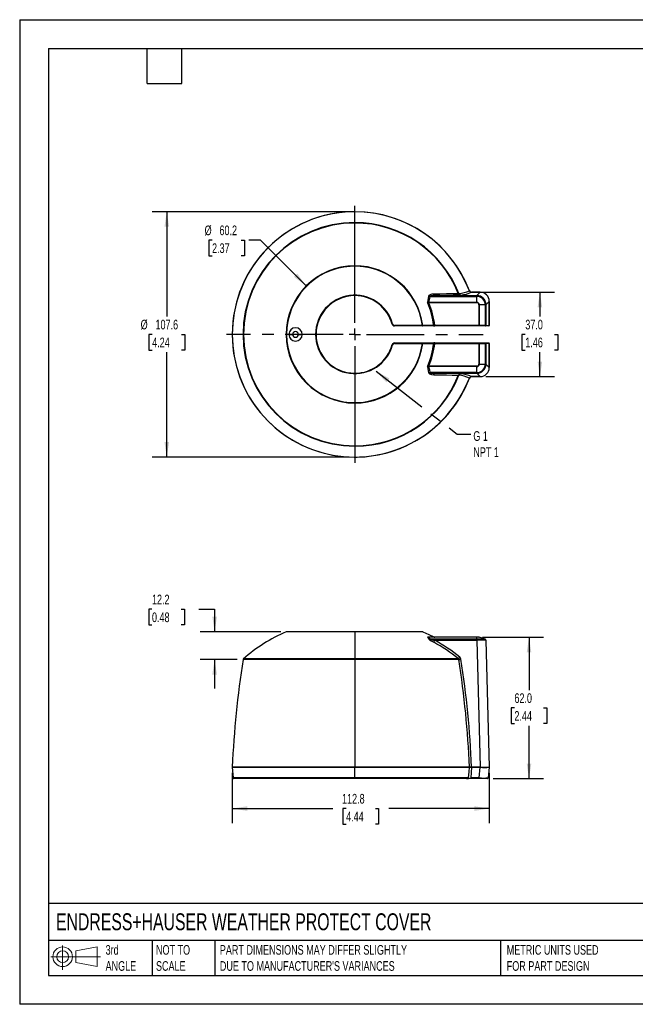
# Model space of a CAD drawing. Header units: millimetres. Extents: x 0 to 559, y 0 to 432.
# Tile 1 of 3: x 0 to 270, y 0 to 432. Entities that reach past the tile are written whole.
import ezdxf

# ---------------------------------------------------------------- set-up
doc = ezdxf.new("R2010")
doc.units = ezdxf.units.MM
doc.header["$LTSCALE"] = 2
doc.linetypes.add('CENTERX2', pattern=[20.32, 12.7, -2.54, 2.54, -2.54])
doc.layers.add('CENTER', color=40, linetype='CENTERX2')
doc.layers.add('SLD-DEFPOINTS', color=7, linetype='Continuous')
doc.layers.add('DIMENSIONS', color=140, linetype='Continuous', lineweight=25)
doc.layers.add('TEXT', color=140, linetype='Continuous', lineweight=25)
doc.styles.add('SLDTEXTSTYLE0', font='TXT', dxfattribs={"width": 0.7})
doc.dimstyles.new('SLDDIMSTYLE0', dxfattribs={"dimtxt": 4.316016, "dimasz": 6.604, "dimexe": 0, "dimexo": 0.0625, "dimgap": 1.079004, "dimtad": 0, "dimtih": 1, "dimtoh": 1, "dimdec": 1, "dimrnd": 1e-09, "dimzin": 12, "dimdsep": 46, "dimtxsty": 'SLDTEXTSTYLE0', "dimsah": 1, "dimcen": 0.09, "dimadec": 0, "dimazin": 3, "dimtfac": 1, "dimtdec": 1, "dimtofl": 0, "dimtmove": 0, "dimatfit": 3, "dimfxl": 0, "dimfrac": 2, "dimtolj": 1, "dimtzin": 12, "dimarcsym": 0})
doc.dimstyles.new('SLDDIMSTYLE1', dxfattribs={"dimtxt": 4.316016, "dimasz": 6.604, "dimexe": 0, "dimexo": 0.0625, "dimgap": 1.079004, "dimtad": 0, "dimtih": 1, "dimtoh": 1, "dimdec": 1, "dimrnd": 1e-09, "dimzin": 4, "dimdsep": 46, "dimtxsty": 'SLDTEXTSTYLE0', "dimsah": 1, "dimcen": 0.09, "dimadec": 0, "dimazin": 1, "dimtfac": 1, "dimtdec": 1, "dimtofl": 0, "dimtmove": 0, "dimatfit": 3, "dimfxl": 0, "dimfrac": 2, "dimtolj": 1, "dimtzin": 12, "dimarcsym": 0})
doc.dimstyles.new('SLDDIMSTYLE2', dxfattribs={"dimtxt": 4.316016, "dimasz": 6.604, "dimexe": 0, "dimexo": 0.0625, "dimgap": 1.079004, "dimtad": 0, "dimtih": 1, "dimtoh": 1, "dimdec": 1, "dimrnd": 1e-09, "dimzin": 12, "dimdsep": 46, "dimtxsty": 'SLDTEXTSTYLE0', "dimsah": 1, "dimcen": 0.09, "dimadec": 0, "dimazin": 3, "dimtfac": 1, "dimtdec": 1, "dimtmove": 0, "dimatfit": 0, "dimfxl": 0, "dimfrac": 2, "dimtolj": 1, "dimtzin": 12, "dimarcsym": 0})
doc.dimstyles.new('SLDDIMSTYLE3', dxfattribs={"dimtxt": 4.316016, "dimasz": 6.604, "dimexe": 0, "dimexo": 0.0625, "dimgap": 1.079004, "dimtad": 0, "dimtih": 1, "dimtoh": 1, "dimdec": 1, "dimrnd": 1e-09, "dimzin": 12, "dimdsep": 46, "dimtxsty": 'SLDTEXTSTYLE0', "dimsah": 1, "dimcen": 0, "dimadec": 0, "dimazin": 3, "dimtfac": 1, "dimtdec": 1, "dimtofl": 0, "dimtmove": 0, "dimatfit": 3, "dimfxl": 0, "dimfrac": 2, "dimtolj": 1, "dimtzin": 12, "dimarcsym": 0})
doc.dimstyles.new('SLDDIMSTYLE4', dxfattribs={"dimtxt": 0.18, "dimasz": 6.604, "dimexe": 0, "dimexo": 0.0625, "dimgap": 0, "dimtad": 0, "dimtih": 1, "dimtoh": 1, "dimdec": 0, "dimrnd": 1e-09, "dimzin": 0, "dimdsep": 46, "dimtxsty": 'Standard', "dimsah": 1, "dimcen": 0.09, "dimadec": 0, "dimazin": 0, "dimtfac": 6.604, "dimtdec": 0, "dimtofl": 0, "dimtmove": 0, "dimatfit": 3, "dimfxl": 0, "dimfrac": 2, "dimtolj": 1, "dimtzin": 0, "dimarcsym": 0})

# ---------------------------------------------------------------- blocks, each defined once
blk = doc.blocks.new('Block11')
at = {"color": 7, "linetype": 'Continuous', "lineweight": 18}
for p, q in [((5.18, 10.62), (5.18, 0)), ((10.96, 8.33), (20.35, 10.06)), ((20.35, 10.06), (20.35, 1.46)), ((0, 5.76), (21.75, 5.76)), ((10.96, 3.19), (10.96, 8.33)), ((10.96, 3.19), (20.35, 1.46))]:
    blk.add_line(p, q, dxfattribs=at)
for radius in [4.3, 2.57]:
    blk.add_circle((5.18, 5.76), radius, dxfattribs=at)
blk = doc.blocks.new('Block12')
at = {"layer": 'SLD-DEFPOINTS'}
blk.add_blockref('Block11', (0, 0), dxfattribs=at)
blk = doc.blocks.new('_D')
at = {"layer": 'DIMENSIONS'}
for p, q in [((93.25, 101.51), (93.25, 79.51)), ((206.04, 101.51), (206.04, 79.5)), ((93.25, 85.86), (137.39, 85.85)), ((143.23, 85.85), (141.78, 85.85)), ((141.78, 85.85), (141.78, 78.99)), ((156.06, 85.85), (157.51, 85.85)), ((157.51, 85.85), (157.51, 78.99)), ((206.04, 85.85), (161.91, 85.85)), ((141.78, 78.99), (143.23, 78.99)), ((157.51, 78.99), (156.06, 78.99))]:
    blk.add_line(p, q, dxfattribs=at)
for points in [[(93.25, 85.86), (99.85, 84.84), (99.85, 86.87)], [(206.04, 85.85), (199.44, 86.87), (199.44, 84.83)]]:
    blk.add_solid(points, dxfattribs=at)
at = {"layer": 'DIMENSIONS', "char_height": 4.233, "attachment_point": 1, "style": 'SLDTEXTSTYLE0'}
for s, insert in [('112.8', (141.44, 92.28)), ('4.44', (143.23, 84.45))]:
    blk.add_mtext(s, dxfattribs=dict(at, insert=insert))
blk = doc.blocks.new('_D_1')
at = {"layer": 'DIMENSIONS'}
for p, q in [((203.12, 160.97), (229.83, 160.97)), ((223.48, 160.97), (223.48, 137.8)), ((217.07, 129.98), (215.62, 129.98)), ((215.62, 129.98), (215.62, 123.12)), ((229.89, 129.98), (231.34, 129.98)), ((231.34, 129.98), (231.34, 123.12)), ((215.62, 123.12), (217.07, 123.12)), ((223.48, 98.99), (223.48, 122.15)), ((231.34, 123.12), (229.89, 123.12)), ((207.81, 98.99), (229.83, 98.99))]:
    blk.add_line(p, q, dxfattribs=at)
for points in [[(223.48, 160.97), (222.47, 154.36), (224.5, 154.36)], [(223.48, 98.99), (224.5, 105.6), (222.47, 105.6)]]:
    blk.add_solid(points, dxfattribs=at)
at = {"layer": 'DIMENSIONS', "char_height": 4.233, "attachment_point": 1, "style": 'SLDTEXTSTYLE0'}
for s, insert in [('62.0', (217.07, 136.4)), ('2.44', (217.07, 128.58))]:
    blk.add_mtext(s, dxfattribs=dict(at, insert=insert))
blk = doc.blocks.new('_D_2')
at = {"layer": 'DIMENSIONS'}
for p, q in [((58.05, 173.25), (56.6, 173.25)), ((56.6, 173.25), (56.6, 166.39)), ((70.87, 173.25), (72.32, 173.25)), ((72.32, 173.25), (72.32, 166.39)), ((78.65, 173.25), (85.54, 173.25)), ((85.54, 173.25), (85.54, 163.39)), ((56.6, 166.39), (58.05, 166.39)), ((72.32, 166.39), (70.87, 166.39)), ((114.61, 163.39), (79.19, 163.39)), ((95.48, 151.21), (79.19, 151.21)), ((85.54, 151.21), (85.54, 138.51))]:
    blk.add_line(p, q, dxfattribs=at)
for points in [[(85.54, 163.39), (86.55, 170), (84.52, 170)], [(85.54, 151.21), (84.52, 144.61), (86.55, 144.61)]]:
    blk.add_solid(points, dxfattribs=at)
at = {"layer": 'DIMENSIONS', "char_height": 4.233, "attachment_point": 1, "style": 'SLDTEXTSTYLE0'}
for s, insert in [('12.2', (58.05, 179.67)), ('0.48', (58.05, 171.84))]:
    blk.add_mtext(s, dxfattribs=dict(at, insert=insert))
blk = doc.blocks.new('_D_5')
at = {"layer": 'DIMENSIONS'}
for p, q in [((200.79, 312.28), (234.61, 312.28)), ((228.26, 312.28), (228.26, 301.61)), ((221.84, 293.78), (220.39, 293.78)), ((220.39, 293.78), (220.39, 286.92)), ((234.67, 293.78), (236.12, 293.78)), ((236.12, 293.78), (236.12, 286.92)), ((220.39, 286.92), (221.84, 286.92)), ((228.26, 275.28), (228.26, 285.96)), ((236.12, 286.92), (234.67, 286.92)), ((204.58, 275.28), (234.61, 275.28))]:
    blk.add_line(p, q, dxfattribs=at)
for points in [[(228.26, 312.28), (227.24, 305.68), (229.27, 305.68)], [(228.26, 275.28), (229.27, 281.89), (227.24, 281.89)]]:
    blk.add_solid(points, dxfattribs=at)
at = {"layer": 'DIMENSIONS', "char_height": 4.233, "attachment_point": 1, "style": 'SLDTEXTSTYLE0'}
for s, insert in [('37.0', (221.84, 300.21)), ('1.46', (221.84, 292.38))]:
    blk.add_mtext(s, dxfattribs=dict(at, insert=insert))
blk = doc.blocks.new('_D_6')
at = {"layer": 'DIMENSIONS'}
for p, q in [((144.5, 347.58), (58.19, 347.58)), ((64.54, 347.58), (64.54, 301.61)), ((58.13, 293.78), (56.68, 293.78)), ((56.68, 293.78), (56.68, 286.92)), ((70.95, 293.78), (72.4, 293.78)), ((72.4, 293.78), (72.4, 286.92)), ((56.68, 286.92), (58.13, 286.92)), ((64.54, 239.99), (64.54, 285.96)), ((72.4, 286.92), (70.95, 286.92)), ((144.5, 239.99), (58.19, 239.99))]:
    blk.add_line(p, q, dxfattribs=at)
for points in [[(64.54, 347.58), (63.52, 340.97), (65.56, 340.97)], [(64.54, 239.99), (65.56, 246.59), (63.52, 246.59)]]:
    blk.add_solid(points, dxfattribs=at)
at = {"layer": 'DIMENSIONS', "char_height": 4.233, "attachment_point": 1, "style": 'SLDTEXTSTYLE0'}
for s, insert in [('%%c', (53.07, 300.21)), ('107.6', (59.59, 300.21)), ('4.24', (58.13, 292.38))]:
    blk.add_mtext(s, dxfattribs=dict(at, insert=insert))
blk = doc.blocks.new('_D_7')
at = {"layer": 'DIMENSIONS'}
for p, q in [((84.41, 335.12), (82.96, 335.12)), ((82.96, 335.12), (82.96, 328.26)), ((97.23, 335.12), (98.68, 335.12)), ((98.68, 335.12), (98.68, 328.26)), ((105.71, 335.12), (100.49, 335.12)), ((125.76, 315.06), (105.71, 335.12)), ((82.96, 328.26), (84.41, 328.26)), ((98.68, 328.26), (97.23, 328.26))]:
    blk.add_line(p, q, dxfattribs=at)
blk.add_solid([(125.76, 315.06), (121.81, 320.45), (120.38, 319.01)], dxfattribs=at)
at = {"layer": 'DIMENSIONS', "char_height": 4.233, "attachment_point": 1, "style": 'SLDTEXTSTYLE0'}
for s, insert in [('%%c', (81.15, 341.54)), ('60.2', (87.66, 341.54)), ('2.37', (84.41, 333.72))]:
    blk.add_mtext(s, dxfattribs=dict(at, insert=insert))
blk = doc.blocks.new('SW_CENTERMARKSYMBOL_0')
at = {"layer": 'CENTER', "color": 0}
for p, q in [((0, 5.08), (0, 56.33)), ((-5.08, 0), (-56.33, 0)), ((0, 0), (-2.54, 0)), ((0, 0), (0, 2.54)), ((0, 0), (0, -2.54)), ((0, 0), (2.54, 0)), ((5.08, 0), (56.33, 0)), ((0, -5.08), (0, -56.33))]:
    blk.add_line(p, q, dxfattribs=at)

msp = doc.modelspace()

# ---------------------------------------------------------------- linework, layer by layer
at = {"color": 7, "linetype": 'Continuous'}
for p, q in [((0, 431.81), (0, 0.01)), ((0, 431.81), (558.8, 431.81)), ((558.8, 0.01), (0, 0.01))]:
    msp.add_line(p, q, dxfattribs=at)
for p, q in [((147.04, 342.81), (147.04, 347.58)), ((147.04, 323.88), (147.04, 342.65)), ((197.32, 312.93), (197.32, 312.92)), ((198.25, 312.28), (202.04, 312.28)), ((198.25, 312.28), (198.25, 312.28)), ((198.25, 312.28), (198.25, 312.28)), ((202.04, 312.28), (198.25, 312.28)), ((202.04, 312.28), (200.59, 310.83)), ((202.04, 312.28), (202.04, 312.28)), ((179.03, 307.99), (179.54, 310.57)), ((179.5, 307.71), (179.07, 307.53)), ((179.45, 307.87), (200.58, 307.87)), ((179.5, 307.71), (200.58, 307.71)), ((179.97, 310.48), (200.58, 310.48)), ((182.13, 310.83), (200.59, 310.83)), ((200.58, 307.87), (200.58, 310.48)), ((200.58, 307.87), (200.58, 307.71)), ((201.47, 306.82), (201.47, 297.73)), ((201.63, 306.82), (201.47, 306.82)), ((201.63, 306.82), (201.63, 297.73)), ((204.24, 306.82), (201.63, 306.82)), ((204.24, 306.82), (204.24, 297.73)), ((206.04, 308.28), (204.59, 306.83)), ((204.59, 306.83), (204.59, 297.73)), ((206.04, 308.28), (206.04, 308.3)), ((206.04, 308.28), (206.04, 297.73)), ((206.04, 308.28), (206.04, 308.28)), ((206.04, 297.73), (206.04, 308.28)), ((163.44, 298.27), (163.64, 298.32)), ((118.09, 293.78), (119.8, 293.78)), ((122.29, 293.78), (124, 293.78)), ((176.68, 297.73), (164.41, 297.73)), ((164.41, 297.73), (164.41, 297.53)), ((176.68, 297.53), (164.41, 297.53)), ((176.68, 297.53), (176.68, 297.73)), ((176.8, 297.53), (176.68, 297.53)), ((176.8, 297.53), (176.86, 297.53)), ((181.59, 297.53), (176.86, 297.53)), ((181.65, 297.53), (181.59, 297.53)), ((181.83, 297.53), (181.65, 297.53)), ((181.74, 297.53), (182.14, 297.53)), ((182.14, 297.53), (182.14, 297.73)), ((201.47, 297.73), (182.14, 297.73)), ((201.47, 297.53), (182.14, 297.53)), ((201.47, 297.73), (201.63, 297.73)), ((201.47, 297.53), (201.47, 297.73)), ((201.57, 297.53), (201.47, 297.53)), ((204.18, 297.53), (201.57, 297.53)), ((204.24, 297.73), (201.63, 297.73)), ((204.39, 297.53), (204.18, 297.53)), ((204.59, 297.73), (204.24, 297.73)), ((205.84, 297.53), (204.39, 297.53)), ((204.59, 297.73), (206.04, 297.73)), ((205.84, 297.53), (205.84, 297.53)), ((206.04, 297.73), (206.04, 297.73)), ((164.41, 290.03), (164.41, 289.83)), ((164.41, 290.03), (176.68, 290.03)), ((164.41, 289.83), (176.68, 289.83)), ((176.68, 290.03), (176.8, 290.03)), ((176.8, 290.03), (176.86, 290.03)), ((176.86, 290.03), (181.59, 290.03)), ((181.59, 290.03), (181.65, 290.03)), ((181.65, 290.03), (181.83, 290.03)), ((182.14, 290.03), (181.74, 290.03)), ((182.14, 290.03), (182.14, 289.83)), ((182.14, 290.03), (201.47, 290.03)), ((182.14, 289.83), (201.47, 289.83)), ((201.47, 290.03), (201.47, 289.83)), ((201.47, 290.03), (201.57, 290.03)), ((201.47, 289.83), (201.47, 280.75)), ((201.63, 289.83), (201.47, 289.83)), ((201.57, 290.03), (204.18, 290.03)), ((201.63, 289.83), (201.63, 280.75)), ((201.63, 289.83), (204.24, 289.83)), ((204.18, 290.03), (204.39, 290.03)), ((204.24, 289.83), (204.24, 280.75)), ((204.24, 289.83), (204.59, 289.83)), ((204.39, 290.03), (205.84, 290.03)), ((204.59, 289.83), (204.59, 280.74)), ((206.04, 289.83), (204.59, 289.83)), ((205.84, 290.03), (205.84, 290.03)), ((206.04, 289.83), (206.04, 279.28)), ((206.04, 289.83), (206.04, 289.83)), ((206.04, 279.28), (206.04, 289.83)), ((163.44, 289.3), (163.64, 289.24)), ((201.47, 280.75), (201.63, 280.75)), ((201.63, 280.75), (204.24, 280.75)), ((204.59, 280.74), (206.04, 279.28)), ((179.54, 276.99), (179.03, 279.57)), ((179.5, 279.86), (179.07, 280.04)), ((200.58, 279.7), (179.45, 279.7)), ((200.58, 279.86), (179.5, 279.86)), ((200.58, 277.08), (179.97, 277.08)), ((182.13, 276.74), (200.59, 276.74)), ((193.22, 276.54), (193.09, 276.55)), ((193.61, 276.52), (193.57, 276.53)), ((200.58, 279.7), (200.58, 279.86)), ((200.58, 277.08), (200.58, 279.7)), ((200.59, 276.74), (202.04, 275.28)), ((206.04, 279.27), (206.04, 279.28)), ((206.04, 279.28), (206.04, 279.28)), ((206.04, 279.28), (206.04, 279.28)), ((197.32, 274.64), (197.32, 274.64)), ((198.25, 275.29), (198.25, 275.28)), ((202.04, 275.28), (198.25, 275.28)), ((198.25, 275.28), (202.04, 275.28)), ((202.04, 275.28), (202.06, 275.28)), ((202.04, 275.28), (202.04, 275.28)), ((147.04, 263.69), (147.04, 244.92)), ((147.04, 244.76), (147.04, 239.99)), ((147.04, 163.35), (116.95, 163.35)), ((163.64, 163.39), (129.84, 163.39)), ((176.88, 163.35), (147.04, 163.35)), ((147.04, 163.35), (147.04, 151.51)), ((164.41, 163.39), (163.64, 163.39)), ((176.68, 163.39), (164.41, 163.39)), ((179.54, 160.18), (179.03, 161.03)), ((179.07, 161.1), (181.67, 161.1)), ((200.58, 160.97), (179.45, 160.97)), ((200.58, 160.99), (179.5, 160.99)), ((200.58, 160.1), (179.97, 160.1)), ((200.58, 160.97), (200.58, 160.99)), ((201.47, 160.99), (200.58, 160.99)), ((201.45, 160.99), (200.58, 160.99)), ((200.58, 160.1), (200.58, 160.97)), ((201.47, 160.99), (201.63, 160.97)), ((201.52, 160.98), (201.53, 160.98)), ((182.13, 159.64), (200.59, 159.64)), ((200.59, 159.64), (202.04, 104.05)), ((204.59, 159.64), (206.04, 104.05)), ((147.04, 151.21), (98.02, 151.21)), ((147.04, 151.51), (98.18, 151.51)), ((192.48, 151.51), (147.04, 151.51)), ((147.04, 151.21), (147.04, 104.05)), ((192.69, 151.21), (147.04, 151.21)), ((147.04, 104.05), (93.25, 104.05)), ((93.25, 104.03), (93.25, 103.98)), ((93.25, 103.98), (93.72, 99.26)), ((147.04, 103.98), (93.25, 103.98)), ((197.32, 104.05), (147.04, 104.05)), ((197.32, 103.98), (147.04, 103.98)), ((147.04, 99.26), (147.04, 103.98)), ((197.32, 103.98), (197.32, 103.98)), ((198.25, 103.98), (197.92, 99.26)), ((198.25, 104.07), (198.25, 104.05)), ((202.04, 104.05), (198.25, 104.05)), ((198.25, 104.03), (202.04, 104.03)), ((198.25, 103.98), (198.25, 103.98)), ((202.04, 103.98), (198.25, 103.98)), ((201.59, 99.26), (202.06, 103.98)), ((202.04, 104.03), (202.04, 104.05)), ((202.04, 103.98), (202.04, 104.03)), ((202.06, 103.98), (202.04, 103.98)), ((206.04, 103.98), (205.57, 99.26)), ((147.04, 99.26), (93.72, 99.26)), ((196.71, 98.99), (94.02, 98.99)), ((196.99, 99.26), (147.04, 99.26)), ((196.12, 98.99), (196.72, 98.99)), ((197.92, 98.99), (196.71, 98.99)), ((197.92, 98.99), (197.92, 99.26)), ((201.59, 99.26), (197.92, 99.26)), ((201.59, 98.99), (197.92, 98.99)), ((201.59, 98.99), (201.59, 99.26)), ((205.27, 98.99), (201.59, 98.99))]:
    msp.add_line(p, q)
at = {"flags": 128}
for points in [[(179.54, 310.57), (179.59, 310.74), (179.71, 310.93), (179.91, 311.12), (180.19, 311.29), (180.55, 311.43), (181, 311.53), (181.66, 311.59)], [(181.66, 311.59), (184.41, 311.63), (187.25, 311.68), (189.83, 311.72), (192.48, 311.78)], [(182.13, 310.83), (182.05, 310.84), (181.97, 310.89), (181.9, 310.96), (181.84, 311.05), (181.78, 311.16), (181.73, 311.29), (181.69, 311.43), (181.66, 311.59)], [(193.09, 311.02), (190.17, 310.96), (187.13, 310.9), (182.13, 310.83)], [(193.61, 311.04), (193.4, 311.03), (193.09, 311.02)], [(197.32, 312.93), (197.32, 312.93), (197.32, 312.93)], [(197.32, 312.93), (197.32, 312.93), (197.32, 312.93)], [(198.25, 312.28), (198.25, 312.28), (198.25, 312.28)], [(202.04, 312.28), (202.06, 312.28), (202.06, 312.28)], [(202.06, 312.28), (202.06, 312.28), (202.06, 312.28)], [(179.07, 307.53), (179.01, 307.8), (179.03, 307.99)], [(179.45, 307.87), (179.44, 307.85), (179.43, 307.83), (179.43, 307.81), (179.43, 307.79), (179.46, 307.75), (179.5, 307.71)], [(179.97, 310.48), (179.71, 309.01), (179.45, 307.87)], [(182.13, 310.83), (180.5, 310.7), (180.13, 310.6), (180.03, 310.54), (179.99, 310.51), (179.97, 310.48)], [(206.04, 308.28), (206.04, 308.29), (206.04, 308.3)], [(206.04, 308.3), (206.04, 308.3), (206.04, 308.3)], [(176.68, 297.73), (176.78, 297.74), (176.88, 297.74)], [(176.8, 297.53), (176.83, 297.55), (176.84, 297.57), (176.86, 297.6), (176.87, 297.63), (176.87, 297.67), (176.88, 297.74)], [(181.67, 297.74), (179.01, 297.74), (176.88, 297.74)], [(181.59, 297.53), (181.62, 297.55), (181.64, 297.57), (181.65, 297.6), (181.66, 297.63), (181.67, 297.67), (181.67, 297.74)], [(182.14, 297.73), (181.87, 297.74), (181.67, 297.74)], [(201.57, 297.53), (201.58, 297.54), (201.59, 297.55), (201.6, 297.57), (201.61, 297.59), (201.62, 297.62), (201.62, 297.66), (201.63, 297.69), (201.63, 297.73)], [(204.18, 297.53), (204.19, 297.54), (204.21, 297.55), (204.22, 297.57), (204.23, 297.59), (204.23, 297.62), (204.24, 297.66), (204.24, 297.69), (204.24, 297.73)], [(176.68, 290.03), (176.68, 290.02), (176.68, 289.96), (176.68, 289.9), (176.68, 289.83)], [(176.88, 289.82), (176.78, 289.83), (176.68, 289.83)], [(176.8, 290.03), (176.83, 290.02), (176.84, 290), (176.86, 289.97), (176.87, 289.94), (176.87, 289.9), (176.88, 289.82)], [(176.88, 289.82), (179.58, 289.82), (181.67, 289.82)], [(181.59, 290.03), (181.62, 290.02), (181.64, 289.99), (181.65, 289.97), (181.66, 289.93), (181.67, 289.9), (181.67, 289.82)], [(181.67, 289.82), (181.93, 289.83), (182.14, 289.83)], [(201.57, 290.03), (201.58, 290.03), (201.59, 290.02), (201.6, 290), (201.61, 289.97), (201.62, 289.94), (201.62, 289.91), (201.63, 289.87), (201.63, 289.83)], [(204.18, 290.03), (204.19, 290.03), (204.21, 290.02), (204.22, 290), (204.23, 289.97), (204.23, 289.94), (204.24, 289.91), (204.24, 289.87), (204.24, 289.83)], [(179.03, 279.57), (179.01, 279.81), (179.07, 280.04)], [(179.5, 279.86), (179.46, 279.82), (179.43, 279.78), (179.43, 279.76), (179.43, 279.74), (179.44, 279.72), (179.45, 279.7)], [(179.45, 279.7), (179.77, 278.24), (179.97, 277.08)], [(181.66, 275.98), (180.9, 276.05), (180.36, 276.2), (179.95, 276.42), (179.73, 276.61), (179.6, 276.81), (179.54, 276.99)], [(179.97, 277.08), (179.99, 277.05), (180.03, 277.02), (180.13, 276.97), (180.5, 276.86), (182.13, 276.74)], [(181.66, 275.98), (181.69, 276.13), (181.73, 276.28), (181.78, 276.41), (181.84, 276.52), (181.9, 276.61), (181.97, 276.68), (182.05, 276.72), (182.13, 276.74)], [(193.09, 276.55), (190.17, 276.61), (187.12, 276.66), (182.13, 276.74)], [(193.57, 276.53), (193.41, 276.54), (193.22, 276.54)], [(206.04, 279.26), (206.04, 279.27), (206.04, 279.28)], [(206.04, 279.26), (206.04, 279.27), (206.04, 279.27)], [(192.48, 275.79), (189.83, 275.84), (187.25, 275.89), (184.41, 275.94), (181.66, 275.98)], [(197.32, 274.64), (197.32, 274.64), (197.32, 274.64)], [(197.32, 274.64), (197.32, 274.64), (197.32, 274.64)], [(198.25, 275.28), (198.25, 275.28), (198.25, 275.28)], [(202.04, 275.28), (202.06, 275.28), (202.06, 275.28)], [(202.06, 275.28), (202.06, 275.28), (202.06, 275.28)], [(176.68, 163.39), (176.23, 163.39), (175.5, 163.39), (174.43, 163.39), (172.97, 163.39), (171.07, 163.39), (168.68, 163.39), (166.23, 163.39), (163.4, 163.39), (160.22, 163.39), (156.72, 163.39), (152.97, 163.39), (149.05, 163.39), (145.07, 163.39), (141.11, 163.39), (137.3, 163.39), (133.72, 163.39), (130.44, 163.39), (127.53, 163.39), (125, 163.39), (122.87, 163.39), (120.88, 163.39), (119.38, 163.39), (118.32, 163.39), (117.63, 163.39), (117.26, 163.39), (117.15, 163.39)], [(176.88, 163.35), (176.78, 163.38), (176.68, 163.39)], [(176.88, 163.35), (179.58, 162.14), (181.67, 161.1)], [(179.03, 161.03), (179.01, 161.09), (179.07, 161.1)], [(179.5, 160.99), (179.46, 160.99), (179.43, 160.98), (179.43, 160.98), (179.43, 160.98), (179.44, 160.97), (179.45, 160.97)], [(179.45, 160.97), (179.77, 160.48), (179.97, 160.1)], [(181.67, 161.1), (181.93, 161.01), (182.14, 160.99)], [(201.45, 160.99), (201.44, 160.99), (201.39, 160.98)], [(201.61, 160.97), (201.57, 160.98), (201.53, 160.98)], [(204.25, 160.1), (202.93, 160.54), (201.61, 160.97)], [(193.61, 151.34), (193.41, 151.87), (193.09, 152.24)], [(93.25, 104.03), (93.27, 104.03), (93.43, 104.03), (93.74, 104.03), (94.21, 104.03), (94.83, 104.03), (95.6, 104.03), (96.52, 104.03), (97.59, 104.03), (98.81, 104.03), (100.16, 104.03), (101.65, 104.03), (103.27, 104.03), (105.02, 104.03), (106.89, 104.03), (108.88, 104.03), (110.98, 104.03), (113.18, 104.03), (115.49, 104.03), (117.88, 104.03), (120.36, 104.03), (122.92, 104.03), (125.55, 104.03), (128.23, 104.03), (130.98, 104.03), (133.77, 104.03), (136.6, 104.03), (139.46, 104.03), (142.34, 104.03), (145.24, 104.03), (148.14, 104.03), (151.04, 104.03), (153.92, 104.03), (156.79, 104.03), (159.63, 104.03), (162.43, 104.03), (165.19, 104.03), (167.89, 104.03), (170.53, 104.03), (173.11, 104.03), (175.61, 104.03), (178.02, 104.03), (180.35, 104.03), (182.58, 104.03), (184.7, 104.03), (186.72, 104.03), (188.62, 104.03), (190.4, 104.03), (192.05, 104.03), (193.58, 104.03), (194.96, 104.03), (196.21, 104.03), (197.32, 104.03)], [(196.99, 99.26), (197.17, 101.9), (197.32, 103.98)], [(197.32, 104.04), (197.32, 104.05), (197.32, 104.05)], [(197.32, 104.03), (197.32, 104.04), (197.32, 104.04)], [(197.32, 103.98), (197.32, 104.01), (197.32, 104.03)], [(198.25, 104.05), (198.25, 104.04), (198.25, 104.03)], [(198.25, 104.03), (198.25, 104.01), (198.25, 103.98)], [(202.04, 104.05), (202.06, 104.05), (202.06, 104.05)], [(202.06, 103.98), (202.06, 103.99), (202.06, 104), (202.06, 104.01), (202.06, 104.01), (202.06, 104.02), (202.06, 104.03), (202.06, 104.04), (202.06, 104.05)], [(206.04, 104.05), (206.04, 104.05), (206.04, 104.05)]]:
    msp.add_lwpolyline(points, dxfattribs=at)
for centre, radius, start, end in [((147.04, 293.78), 53.79, 90, 270), ((147.04, 293.78), 53.79, 20.846, 339.154), ((147.04, 293.78), 53.79, 90, 270), ((147.04, 293.78), 53.79, 20.8453, 90), ((147.04, 293.78), 53.79, 20.8401, 90), ((147.04, 293.78), 49.03, 90, 270), ((147.04, 293.78), 48.86, 90, 270), ((147.04, 293.78), 49.03, 21.4128, 90), ((147.04, 293.78), 48.86, 21.6065, 90), ((147.04, 293.78), 30.09, 90, 270), ((147.04, 293.78), 30.09, 7.5619, 90), ((147.04, 293.78), 29.9, 7.5919, 352.4081), ((147.04, 293.78), 17.2, 15.3009, 344.6991), ((193.27, 311.8), 0.799, 181.4908, 256.6882), ((193.13, 312.96), 1.35, 241.2405, 251.1288), ((190.99, 327.24), 15.65, 276.2211, 293.8407), ((193.62, 312.04), 0.993, 200.8933, 269.5357), ((191.97, 326.52), 15.56, 276.048, 293.8081), ((198.25, 313.28), 1, 200.862, 269.9219), ((198.25, 313.28), 1, 200.8749, 269.9628), ((202.05, 308.29), 3.99, 0.1991, 89.8009), ((202.04, 308.28), 4, 0.2443, 89.7557), ((147.04, 293.78), 17, 90, 270), ((147.04, 293.78), 17, 15.3009, 90), ((180.13, 310.93), 3.13, 249.4006, 257.4707), ((147.04, 293.78), 34.85, 6.5247, 23.2273), ((147.04, 293.78), 35.31, 6.4221, 23.2273), ((180.38, 313.5), 3.04, 253.9476, 262.2491), ((207.04, 310.48), 6.46, 176.9417, 179.9852), ((200.58, 306.81), 3.67, 0.0595, 89.9405), ((200.58, 306.81), 1.05, 0.2409, 89.7591), ((200.59, 306.82), 0.886, 359.6316, 90.3684), ((200.59, 306.83), 4, 0.0342, 89.9658), ((204.29, 311.64), 4.82, 269.4983, 273.5748), ((164.41, 298.53), 1, 195.3009, 270), ((164.41, 298.53), 0.8, 195.3009, 270), ((121.04, 293.78), 2.95, 360, 180), ((121.04, 293.78), 2.95, 180, 0), ((121.04, 293.78), 1.25, 360, 180), ((121.04, 293.78), 1.25, 180, 0), ((204.39, 297.73), 0.2, 270.0098, 0.0098), ((205.84, 297.73), 0.2, 270, 0), ((205.84, 297.73), 0.2, 270.0098, 0.0098), ((147.04, 293.78), 30.09, 270, 352.4381), ((164.41, 289.03), 1, 90, 164.6991), ((164.41, 289.03), 0.8, 90, 164.6991), ((147.04, 293.78), 34.85, 336.7727, 353.4753), ((147.04, 293.78), 35.31, 336.7727, 353.5779), ((204.39, 289.83), 0.2, 359.9902, 89.9902), ((205.84, 289.83), 0.2, 0, 90), ((205.84, 289.83), 0.2, 359.9902, 89.9902), ((147.04, 293.78), 17, 270, 344.6991), ((200.59, 280.74), 0.886, 269.6316, 0.3684), ((200.58, 280.75), 1.05, 270.2409, 359.7591), ((200.58, 280.75), 3.67, 270.0595, 359.9405), ((200.59, 280.74), 4, 270.0342, 359.9658), ((204.24, 274.29), 6.46, 86.9417, 89.9852), ((180.13, 276.64), 3.13, 102.5293, 110.5994), ((180.38, 274.07), 3.04, 97.7509, 106.0524), ((193.27, 275.77), 0.799, 103.3118, 178.5092), ((193.62, 275.53), 0.993, 90.4643, 159.1067), ((191.94, 260.95), 15.67, 66.25, 83.894), ((205.4, 277.04), 4.82, 179.4983, 183.5748), ((202.04, 279.28), 4, 270.2443, 359.7557), ((202.05, 279.28), 3.99, 270.1991, 359.8009), ((147.04, 293.78), 49.03, 270, 338.5872), ((147.04, 293.78), 48.86, 270, 338.3935), ((147.04, 293.78), 53.79, 270, 339.1599), ((147.04, 293.78), 53.79, 270, 339.1547), ((193.13, 274.61), 1.35, 108.8711, 118.7596), ((190.85, 259.78), 16.21, 66.4665, 83.4717), ((198.25, 274.28), 1, 90.0781, 159.138), ((198.25, 274.28), 1, 90.0372, 159.1251), ((144.44, 98.97), 70, 113.1227, 131.3643), ((117.15, 162.89), 0.5, 90, 113.1226), ((179.38, 161.92), 0.955, 248.5915, 274.4511), ((179.5, 161.85), 0.86, 240.3698, 269.8821), ((184.8, 166.01), 7.85, 227.9964, 246.4853), ((179.93, 161.1), 0.998, 247.4427, 272.7688), ((182.88, 168.42), 8.81, 250.7188, 265.0698), ((201.1, 81.42), 79.54, 89.6223, 90.3777), ((202.41, 111.73), 48.4, 87.8305, 92.1695), ((59.12, 157.05), 141.5, 1.0483, 1.2353), ((204.08, 159.63), 0.505, 1.2983, 72.4038), ((154.65, 174.4), 31.19, 330.0151, 331.7573), ((149.19, 99.07), 67.99, 50.4642, 61.4739), ((149.19, 99.06), 68.96, 50.4606, 61.4702), ((202.59, 110.48), 49.21, 87.6713, 92.3287), ((530.05, 83.73), 437.27, 171.1223, 177.3365), ((98.51, 151.14), 0.5, 131.3643, 171.1223), ((174.7, 167.21), 23.72, 318.5472, 320.8417), ((192.24, 151.12), 0.454, 11.7481, 59.3099), ((190.57, 169.78), 18.69, 276.5075, 279.3551), ((-210.68, 87.81), 408.32, 2.2792, 8.9326), ((-209.77, 87.86), 408.35, 2.2755, 8.9437), ((93.75, 104.03), 0.5, 177.3365, 180), ((197.38, 122.43), 18.38, 269.7899, 272.7007), ((197.72, 122.42), 18.39, 268.756, 271.6674), ((197.8, 99.11), 4.9, 84.7598, 95.6653), ((197.78, 99.11), 4.89, 84.552, 95.4566), ((204.05, 139.87), 35.88, 266.8204, 273.1796), ((204.05, 126.61), 22.71, 264.9731, 275.0269), ((205.54, 104.03), 0.499, 354.3177, 1.5163), ((205.54, 104.03), 0.5, 0, 1.5), ((205.54, 104.03), 0.5, 354.3176, 0), ((94.02, 99.29), 0.3, 185.6783, 270), ((196.7, 99.28), 0.289, 271.692, 356.3688), ((197.46, 114.74), 15.49, 268.2744, 271.723), ((203.58, 240.68), 141.43, 269.1937, 270.8063), ((205.27, 99.29), 0.3, 270, 354.3176)]:
    msp.add_arc(centre, radius, start, end)
at = {"layer": 'CENTER'}
msp.add_arc((147.04, 293.78), 53.79, 270, 339.1547, dxfattribs=at)
at = {"layer": 'TEXT'}
for p, q in [((12.7, 419.1), (546.1, 419.1)), ((12.7, 419.1), (12.7, 12.7)), ((55.88, 403.86), (55.88, 419.1)), ((71.12, 403.86), (71.12, 419.1)), ((55.88, 403.86), (71.12, 403.86)), ((546.1, 44.25), (12.7, 44.25)), ((546.1, 27.94), (12.7, 27.94)), ((58.09, 27.94), (58.09, 12.7)), ((85.67, 27.94), (85.67, 12.7)), ((210.97, 27.94), (210.97, 12.7)), ((12.7, 12.7), (546.1, 12.7))]:
    msp.add_line(p, q, dxfattribs=at)

# ---------------------------------------------------------------- block references
at = {"layer": 'CENTER'}
msp.add_blockref('SW_CENTERMARKSYMBOL_0', (147.04, 293.78), dxfattribs=at)
at = {"layer": 'SLD-DEFPOINTS'}
msp.add_blockref('Block12', (13.68, 15.11), dxfattribs=at)

# ---------------------------------------------------------------- texts
at = {"layer": 'TEXT', "linetype": 'CENTERX2', "lineweight": 18, "attachment_point": 1, "style": 'SLDTEXTSTYLE0'}
for s, insert, char_height in [('G 1^JNPT 1', (199.05, 251.34), 4.233), ('ENDRESS+HAUSER WEATHER PROTECT COVER', (15.93, 39.91), 7.4083), ('3rd^JANGLE', (37.7, 25.99), 4.233), ('NOT TO^JSCALE', (59.81, 25.99), 4.2333), ("PART DIMENSIONS MAY DIFFER SLIGHTLY ^JDUE TO MANUFACTURER'S VARIANCES", (87.83, 25.99), 4.2333), ('METRIC UNITS USED ^JFOR PART DESIGN', (213.71, 25.99), 4.2333)]:
    msp.add_mtext(s, dxfattribs=dict(at, insert=insert, char_height=char_height))

# ---------------------------------------------------------------- dimensions: what is measured, and where the dimension line sits
at = {"layer": 'DIMENSIONS'}
dim = msp.add_linear_dim(base=(64.54, 239.99), p1=(147.04, 347.58), p2=(147.04, 239.99), angle=90, text='%%c<>', dimstyle='SLDDIMSTYLE0', dxfattribs=at)
dim.commit()
dim.dimension.update_dxf_attribs({"geometry": '_D_6', "text_midpoint": (64.54, 293.78), "dimtype": 160})
dim = msp.add_diameter_dim_2p(p1=(168.32, 272.5), p2=(125.76, 315.06), dimstyle='SLDDIMSTYLE3', dxfattribs=at)
dim.commit()
dim.dimension.update_dxf_attribs({"geometry": '_D_7', "text_midpoint": (90.82, 335.12), "dimtype": 163})
for base, p1, p2, angle, dimstyle, picture, middle in [((228.26, 312.28), (202.04, 275.28), (198.25, 312.28), 90, 'SLDDIMSTYLE1', '_D_5', (228.26, 293.78)), ((85.54, 151.21), (117.15, 163.39), (98.02, 151.21), 90, 'SLDDIMSTYLE2', '_D_2', (85.54, 173.25)), ((223.48, 98.99), (200.58, 160.97), (205.27, 98.99), 270, 'SLDDIMSTYLE1', '_D_1', (223.48, 129.98)), ((206.04, 85.85), (93.25, 104.05), (206.04, 104.05), 359.9974, 'SLDDIMSTYLE0', '_D', (149.65, 85.85))]:
    dim = msp.add_linear_dim(base=base, p1=p1, p2=p2, angle=angle, dimstyle=dimstyle, dxfattribs=at)
    dim.commit()
    dim.dimension.update_dxf_attribs({"geometry": picture, "text_midpoint": middle, "dimtype": 160})

# ---------------------------------------------------------------- leaders
at = {"layer": 'TEXT', "linetype": 'CENTERX2', "lineweight": 18}
msp.add_leader([(156.35, 277.66), (191.96, 250.05), (197.98, 250.05)], dimstyle='SLDDIMSTYLE4', dxfattribs=at)

doc.saveas('drawing.dxf')
